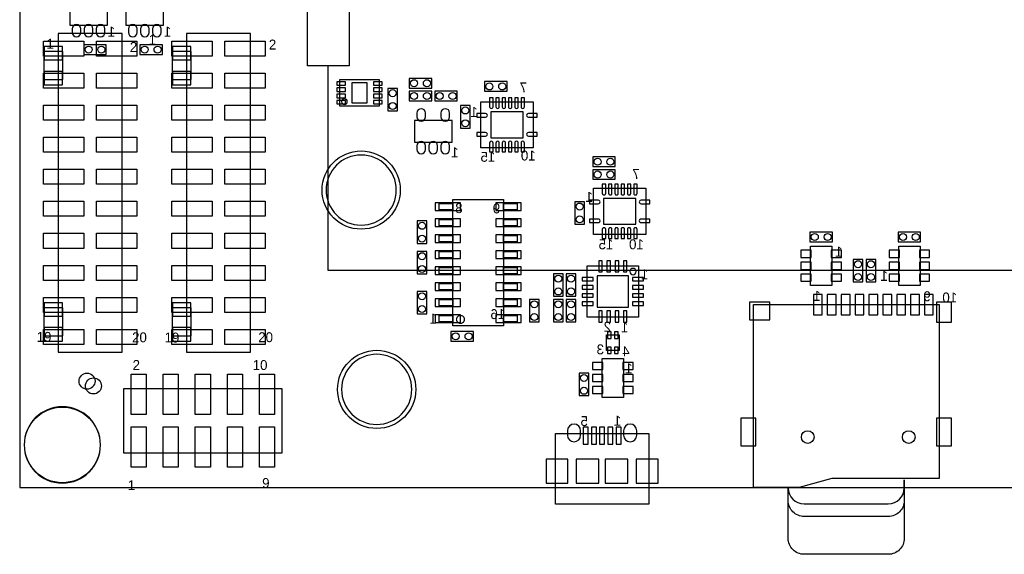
# Model space of a CAD drawing. Extents: x 4600 to 9486, y 280 to 4013.
# Tile 1 of 4: x 4650 to 7721, y 280 to 1949. Entities that reach past the tile are written whole.
import ezdxf

# ---------------------------------------------------------------- set-up
doc = ezdxf.new("R2010")
doc.units = 0
for name, color, linetype in [('BG_OUTLINE', 1, 'CONTINUOUS'), ('PG_ASSEMBLY_BOTTOM', 2, 'CONTINUOUS'), ('PG_ASSEMBLY_TOP', 3, 'CONTINUOUS'), ('PIN_BOTTOM', 5, 'CONTINUOUS'), ('PIN_TOP', 4, 'CONTINUOUS')]:
    doc.layers.add(name, color=color, linetype=linetype)

msp = doc.modelspace()

# ---------------------------------------------------------------- linework, layer by layer
at = {"layer": 'BG_OUTLINE'}
msp.add_lwpolyline([(4650, 488), (9300, 488), (9300, 3914.3), (4650, 3914.3)], close=True, dxfattribs=at)
at = {"layer": 'PG_ASSEMBLY_BOTTOM'}
for points in [[(4924, 1998.67), (4806, 1998.67), (4806, 1931.67), (4924, 1931.67)], [(5099, 1998.67), (4981, 1998.67), (4981, 1931.67), (5099, 1931.67)], [(4725.5, 1848.67), (4725.5, 1761.67), (4784.5, 1761.67), (4784.5, 1848.67)], [(4850, 1840.17), (4920, 1840.17), (4920, 1870.17), (4850, 1870.17)], [(5025, 1840.17), (5095, 1840.17), (5095, 1870.17), (5025, 1870.17)], [(5125.5, 1848.67), (5125.5, 1761.67), (5184.5, 1761.67), (5184.5, 1848.67)], [(5649, 1678.87), (5649, 1761.47), (5771, 1761.47), (5771, 1678.87)], [(5935, 1765.17), (5865, 1765.17), (5865, 1735.17), (5935, 1735.17)], [(6170, 1755.17), (6100, 1755.17), (6100, 1725.17), (6170, 1725.17)], [(5798.4, 1734.17), (5798.4, 1664.17), (5828.4, 1664.17), (5828.4, 1734.17)], [(5935, 1725.17), (5865, 1725.17), (5865, 1695.17), (5935, 1695.17)], [(6015, 1725.17), (5945, 1725.17), (5945, 1695.17), (6015, 1695.17)], [(6088.3, 1692.07), (6251.7, 1692.07), (6251.7, 1548.27), (6088.3, 1548.27)], [(6055, 1610.17), (6055, 1680.17), (6025, 1680.17), (6025, 1610.17)], [(5999, 1633.67), (5881, 1633.67), (5881, 1566.67), (5999, 1566.67)], [(6437.4, 1490.17), (6507.4, 1490.17), (6507.4, 1520.17), (6437.4, 1520.17)], [(6437.4, 1450.17), (6507.4, 1450.17), (6507.4, 1480.17), (6437.4, 1480.17)], [(6439.7, 1422.07), (6603.1, 1422.07), (6603.1, 1278.27), (6439.7, 1278.27)], [(6001.3, 993.37), (6001.3, 1386.97), (6158.7, 1386.97), (6158.7, 993.37)], [(5958, 1355.17), (5958, 1374.77), (6001.3, 1374.77), (6001.3, 1355.17)], [(6158.7, 1355.17), (6158.7, 1374.77), (6202, 1374.77), (6202, 1355.17)], [(6381.4, 1380.17), (6381.4, 1310.17), (6411.4, 1310.17), (6411.4, 1380.17)], [(5958, 1305.17), (5958, 1324.77), (6001.3, 1324.77), (6001.3, 1305.17)], [(6158.7, 1305.17), (6158.7, 1324.77), (6202, 1324.77), (6202, 1305.17)], [(5920, 1250.17), (5920, 1320.17), (5890, 1320.17), (5890, 1250.17)], [(5958, 1255.17), (5958, 1274.77), (6001.3, 1274.77), (6001.3, 1255.17)], [(6158.7, 1255.17), (6158.7, 1274.77), (6202, 1274.77), (6202, 1255.17)], [(7115, 1255.17), (7185, 1255.17), (7185, 1285.17), (7115, 1285.17)], [(7390, 1255.17), (7460, 1255.17), (7460, 1285.17), (7390, 1285.17)], [(7116.6, 1119.17), (7116.6, 1241.17), (7183.4, 1241.17), (7183.4, 1119.17)], [(7458.4, 1241.17), (7458.4, 1119.17), (7391.6, 1119.17), (7391.6, 1241.17)], [(5890, 1225.17), (5890, 1155.17), (5920, 1155.17), (5920, 1225.17)], [(5958, 1205.17), (5958, 1224.77), (6001.3, 1224.77), (6001.3, 1205.17)], [(6158.7, 1205.17), (6158.7, 1224.77), (6202, 1224.77), (6202, 1205.17)], [(7250, 1200.17), (7250, 1130.17), (7280, 1130.17), (7280, 1200.17)], [(7290, 1200.17), (7290, 1130.17), (7320, 1130.17), (7320, 1200.17)], [(5958, 1155.17), (5958, 1174.77), (6001.3, 1174.77), (6001.3, 1155.17)], [(6158.7, 1155.17), (6158.7, 1174.77), (6202, 1174.77), (6202, 1155.17)], [(6580, 1020.17), (6420, 1020.17), (6420, 1180.17), (6580, 1180.17)], [(6315, 1155.17), (6315, 1085.17), (6345, 1085.17), (6345, 1155.17)], [(6355, 1155.17), (6355, 1085.17), (6385, 1085.17), (6385, 1155.17)], [(5958, 1105.17), (5958, 1124.77), (6001.3, 1124.77), (6001.3, 1105.17)], [(6158.7, 1105.17), (6158.7, 1124.77), (6202, 1124.77), (6202, 1105.17)], [(5890, 1100.17), (5890, 1030.17), (5920, 1030.17), (5920, 1100.17)], [(6240, 1075.17), (6240, 1005.17), (6270, 1005.17), (6270, 1075.17)], [(6345, 1005.17), (6345, 1075.17), (6315, 1075.17), (6315, 1005.17)], [(6385, 1005.17), (6385, 1075.17), (6355, 1075.17), (6355, 1005.17)], [(4725.5, 1048.67), (4725.5, 961.67), (4784.5, 961.67), (4784.5, 1048.67)], [(5184.5, 961.67), (5184.5, 1048.67), (5125.5, 1048.67), (5125.5, 961.67)], [(5958, 1055.17), (5958, 1074.77), (6001.3, 1074.77), (6001.3, 1055.17)], [(6158.7, 1055.17), (6158.7, 1074.77), (6202, 1074.77), (6202, 1055.17)], [(7517.4, 515.83), (7182.7, 516.23), (7080.8, 488.63), (6938.6, 488.23), (6938.6, 1059.13), (7517.4, 1059.13)], [(5958, 1005.17), (5958, 1024.77), (6001.3, 1024.77), (6001.3, 1005.17)], [(6158.7, 1005.17), (6158.7, 1024.77), (6202, 1024.77), (6202, 1005.17)], [(5995, 945.17), (6065, 945.17), (6065, 975.17), (5995, 975.17)], [(6519.7, 915.57), (6480.3, 915.57), (6480.3, 964.77), (6519.7, 964.77)], [(6466.7, 769.17), (6466.7, 891.17), (6533.4, 891.17), (6533.4, 769.17)], [(6425, 775.17), (6425, 845.17), (6395, 845.17), (6395, 775.17)], [(6612.3, 435.84), (6320.9, 435.84), (6320.9, 656.34), (6612.3, 656.34)]]:
    msp.add_lwpolyline(points, close=True, dxfattribs=at)
for points in [[(5671.6, 1692.61, 1), (5653.91, 1692.61, 1)], [(6573, 1162.17, 1), (6553, 1162.17, 1)]]:
    msp.add_lwpolyline(points, format="xyb", close=True, dxfattribs=at)
at = {"layer": 'PG_ASSEMBLY_BOTTOM', "const_width": 3.9}
msp.add_lwpolyline([(6037.25, 1013, 1), (6012.51, 1013.01, 1)], format="xyb", close=True, dxfattribs=at)
at = {"layer": 'PG_ASSEMBLY_BOTTOM'}
for points in [[(7409.1, 511.83), (7409.1, 329.63, -0.414386), (7359.1, 279.63), (7096.9, 279.63, -0.414386), (7046.9, 329.63), (7046.9, 397.73)], [(7409.1, 511.83), (7409.1, 447.73, -0.414346), (7359.1, 397.73), (7096.9, 397.73, -0.414346), (7046.9, 447.73), (7046.9, 484.33)], [(7046.9, 484.33), (7046.9, 487.03, 0.414072), (7096.9, 437.03), (7359.1, 437.03, 0.414072), (7409.1, 487.03), (7409.1, 511.83)]]:
    msp.add_lwpolyline(points, format="xyb", dxfattribs=at)
msp.add_lwpolyline([(7046.9, 397.73), (7046.9, 484.33)], dxfattribs=at)
at = {"layer": 'PG_ASSEMBLY_TOP'}
for points in [[(5678.08, 2434.57), (5678.08, 1804.65), (5548.16, 1804.65), (5548.16, 2796.77), (8213.52, 2796.77)], [(5611.16, 1804.65), (5611.16, 1166.77), (8280.44, 1166.77), (8280.44, 1804.65)]]:
    msp.add_lwpolyline(points, dxfattribs=at)
for points in [[(4770, 1905.17), (4770, 911.17), (4970, 911.17), (4970, 1905.17)], [(5170, 1905.17), (5170, 911.17), (5370, 911.17), (5370, 1905.17)], [(4974.2, 596.67), (5468.2, 596.67), (5468.2, 796.67), (4974.2, 796.67)]]:
    msp.add_lwpolyline(points, close=True, dxfattribs=at)
for points in [[(5824.51, 1416.67, 1), (5605.71, 1416.67, 1)], [(5872.91, 794.55, 1), (5654.11, 794.55, 1)], [(4902.1, 621.17, 1), (4663.9, 621.17, 1)]]:
    msp.add_lwpolyline(points, format="xyb", close=True, dxfattribs=at)
at = {"layer": 'PIN_BOTTOM'}
for points in [[(4814, 1920.17), (4814, 1908.17, 1), (4841, 1908.17), (4841, 1920.17, 1)], [(4851.5, 1920.17), (4851.5, 1908.17, 1), (4878.5, 1908.17), (4878.5, 1920.17, 1)], [(4889, 1920.17), (4889, 1908.17, 1), (4916, 1908.17), (4916, 1920.17, 1)], [(4989, 1920.17), (4989, 1908.17, 1), (5016, 1908.17), (5016, 1920.17, 1)], [(5026.5, 1920.17), (5026.5, 1908.17, 1), (5053.5, 1908.17), (5053.5, 1920.17, 1)], [(5064, 1920.17), (5064, 1908.17, 1), (5091, 1908.17), (5091, 1920.17, 1)], [(6115.3, 1704.77), (6115.3, 1676.87, 1.003729), (6126.3, 1676.87), (6126.3, 1704.77)], [(6135, 1704.77), (6135, 1676.87, 1.003729), (6146, 1676.87), (6146, 1704.77)], [(6154.7, 1704.77), (6154.7, 1676.87, 1.003729), (6165.7, 1676.87), (6165.7, 1704.77)], [(6174.3, 1704.77), (6174.3, 1676.87, 1.003729), (6185.3, 1676.87), (6185.3, 1704.77)], [(6194, 1704.77), (6194, 1676.87, 1.003729), (6205, 1676.87), (6205, 1704.77)], [(6213.7, 1704.77), (6213.7, 1676.87, 1.003729), (6224.7, 1676.87), (6224.7, 1704.77)], [(5889, 1657.17), (5889, 1645.17, 1), (5916, 1645.17), (5916, 1657.17, 1)], [(5964, 1657.17), (5964, 1645.17, 1), (5991, 1645.17), (5991, 1657.17, 1)], [(6075.5, 1644.17), (6103.4, 1644.17, 1.003729), (6103.4, 1655.17), (6075.5, 1655.17)], [(6264.5, 1655.17), (6236.6, 1655.17, 1.003729), (6236.6, 1644.17), (6264.5, 1644.17)], [(5889, 1555.17), (5889, 1543.17, 1), (5916, 1543.17), (5916, 1555.17, 1)], [(5926.5, 1555.17), (5926.5, 1543.17, 1), (5953.5, 1543.17), (5953.5, 1555.17, 1)], [(5964, 1555.17), (5964, 1543.17, 1), (5991, 1543.17), (5991, 1555.17, 1)], [(6075.5, 1585.17), (6103.4, 1585.17, 1.003729), (6103.4, 1596.17), (6075.5, 1596.17)], [(6126.3, 1535.57), (6126.3, 1563.47, 1.003729), (6115.3, 1563.47), (6115.3, 1535.57)], [(6146, 1535.57), (6146, 1563.47, 1.003729), (6135, 1563.47), (6135, 1535.57)], [(6165.7, 1535.57), (6165.7, 1563.47, 1.003729), (6154.7, 1563.47), (6154.7, 1535.57)], [(6185.3, 1535.57), (6185.3, 1563.47, 1.003729), (6174.3, 1563.47), (6174.3, 1535.57)], [(6205, 1535.57), (6205, 1563.47, 1.003729), (6194, 1563.47), (6194, 1535.57)], [(6224.7, 1535.57), (6224.7, 1563.47, 1.003729), (6213.7, 1563.47), (6213.7, 1535.57)], [(6264.5, 1596.17), (6236.6, 1596.17, 1.003729), (6236.6, 1585.17), (6264.5, 1585.17)], [(6466.7, 1434.77), (6466.7, 1406.87, 1.003729), (6477.7, 1406.87), (6477.7, 1434.77)], [(6486.4, 1434.77), (6486.4, 1406.87, 1.003729), (6497.4, 1406.87), (6497.4, 1434.77)], [(6506.1, 1434.77), (6506.1, 1406.87, 1.003729), (6517.1, 1406.87), (6517.1, 1434.77)], [(6525.7, 1434.77), (6525.7, 1406.87, 1.003729), (6536.7, 1406.87), (6536.7, 1434.77)], [(6545.4, 1434.77), (6545.4, 1406.87, 1.003729), (6556.4, 1406.87), (6556.4, 1434.77)], [(6565.1, 1434.77), (6565.1, 1406.87, 1.003729), (6576.1, 1406.87), (6576.1, 1434.77)], [(6426.9, 1374.17), (6454.8, 1374.17, 1.003729), (6454.8, 1385.17), (6426.9, 1385.17)], [(6615.9, 1385.17), (6588, 1385.17, 1.003729), (6588, 1374.17), (6615.9, 1374.17)], [(6426.9, 1315.17), (6454.8, 1315.17, 1.003729), (6454.8, 1326.17), (6426.9, 1326.17)], [(6615.9, 1326.17), (6588, 1326.17, 1.003729), (6588, 1315.17), (6615.9, 1315.17)], [(6477.7, 1265.57), (6477.7, 1293.47, 1.003729), (6466.7, 1293.47), (6466.7, 1265.57)], [(6497.4, 1265.57), (6497.4, 1293.47, 1.003729), (6486.4, 1293.47), (6486.4, 1265.57)], [(6517.1, 1265.57), (6517.1, 1293.47, 1.003729), (6506.1, 1293.47), (6506.1, 1265.57)], [(6536.7, 1265.57), (6536.7, 1293.47, 1.003729), (6525.7, 1293.47), (6525.7, 1265.57)], [(6556.4, 1265.57), (6556.4, 1293.47, 1.003729), (6545.4, 1293.47), (6545.4, 1265.57)], [(6576.1, 1265.57), (6576.1, 1293.47, 1.003729), (6565.1, 1293.47), (6565.1, 1265.57)], [(6358.35, 665.54), (6358.35, 651.74, 1), (6399.65, 651.74), (6399.65, 665.54, 1)], [(6533.55, 665.54), (6533.55, 651.74, 1), (6574.85, 651.74), (6574.85, 665.54, 1)]]:
    msp.add_lwpolyline(points, format="xyb", close=True, dxfattribs=at)
for points in [[(4783.5, 1865.17), (4726.5, 1865.17), (4726.5, 1823.17), (4783.5, 1823.17)], [(5183.5, 1865.17), (5126.5, 1865.17), (5126.5, 1823.17), (5183.5, 1823.17)], [(4783.5, 1787.17), (4726.5, 1787.17), (4726.5, 1745.17), (4783.5, 1745.17)], [(5183.5, 1787.17), (5126.5, 1787.17), (5126.5, 1745.17), (5183.5, 1745.17)], [(5639.1, 1754.97), (5639.1, 1744.37), (5666.7, 1744.37), (5666.7, 1754.97)], [(5733.6, 1751.67), (5686.4, 1751.67), (5686.4, 1688.67), (5733.6, 1688.67)], [(5753.3, 1754.97), (5753.3, 1744.37), (5780.9, 1744.37), (5780.9, 1754.97)], [(5639.1, 1735.27), (5639.1, 1724.67), (5666.7, 1724.67), (5666.7, 1735.27)], [(5753.3, 1735.27), (5753.3, 1724.67), (5780.9, 1724.67), (5780.9, 1735.27)], [(5639.1, 1715.67), (5639.1, 1705.07), (5666.7, 1705.07), (5666.7, 1715.67)], [(5639.1, 1695.97), (5639.1, 1685.37), (5666.7, 1685.37), (5666.7, 1695.97)], [(5753.3, 1715.67), (5753.3, 1705.07), (5780.9, 1705.07), (5780.9, 1715.67)], [(5753.3, 1695.97), (5753.3, 1685.37), (5780.9, 1685.37), (5780.9, 1695.97)], [(6220.2, 1579.82), (6220.2, 1660.52), (6119.8, 1660.52), (6119.8, 1579.82)], [(6571.6, 1309.82), (6571.6, 1390.52), (6471.2, 1390.52), (6471.2, 1309.82)], [(5946, 1353.17), (6025, 1353.17), (6025, 1377.17), (5946, 1377.17)], [(6135, 1353.17), (6214, 1353.17), (6214, 1377.17), (6135, 1377.17)], [(5946, 1303.17), (6025, 1303.17), (6025, 1327.17), (5946, 1327.17)], [(6135, 1303.17), (6214, 1303.17), (6214, 1327.17), (6135, 1327.17)], [(5946, 1253.17), (6025, 1253.17), (6025, 1277.17), (5946, 1277.17)], [(6135, 1253.17), (6214, 1253.17), (6214, 1277.17), (6135, 1277.17)], [(7118.8, 1228.57), (7086.8, 1228.57), (7086.8, 1206.57), (7118.8, 1206.57)], [(7181.2, 1206.57), (7213.2, 1206.57), (7213.2, 1228.57), (7181.2, 1228.57)], [(7393.8, 1228.57), (7361.8, 1228.57), (7361.8, 1206.57), (7393.8, 1206.57)], [(7456.2, 1206.57), (7488.2, 1206.57), (7488.2, 1228.57), (7456.2, 1228.57)], [(5946, 1203.17), (6025, 1203.17), (6025, 1227.17), (5946, 1227.17)], [(6135, 1203.17), (6214, 1203.17), (6214, 1227.17), (6135, 1227.17)], [(5946, 1153.17), (6025, 1153.17), (6025, 1177.17), (5946, 1177.17)], [(6135, 1153.17), (6214, 1153.17), (6214, 1177.17), (6135, 1177.17)], [(6467.1, 1161.17), (6467.1, 1196.17), (6456.1, 1196.17), (6456.1, 1161.17)], [(6492.7, 1161.17), (6492.7, 1196.17), (6481.7, 1196.17), (6481.7, 1161.17)], [(6518.3, 1161.17), (6518.3, 1196.17), (6507.3, 1196.17), (6507.3, 1161.17)], [(6543.9, 1161.17), (6543.9, 1196.17), (6532.9, 1196.17), (6532.9, 1161.17)], [(7118.8, 1191.17), (7086.8, 1191.17), (7086.8, 1169.17), (7118.8, 1169.17)], [(7181.2, 1169.17), (7213.2, 1169.17), (7213.2, 1191.17), (7181.2, 1191.17)], [(7393.8, 1191.17), (7361.8, 1191.17), (7361.8, 1169.17), (7393.8, 1169.17)], [(7456.2, 1169.17), (7488.2, 1169.17), (7488.2, 1191.17), (7456.2, 1191.17)], [(6439, 1144.07), (6404, 1144.07), (6404, 1133.07), (6439, 1133.07)], [(6549, 1051.17), (6549, 1149.17), (6451, 1149.17), (6451, 1051.17)], [(6596, 1144.07), (6561, 1144.07), (6561, 1133.07), (6596, 1133.07)], [(7118.8, 1153.77), (7086.8, 1153.77), (7086.8, 1131.77), (7118.8, 1131.77)], [(7181.2, 1131.77), (7213.2, 1131.77), (7213.2, 1153.77), (7181.2, 1153.77)], [(7393.8, 1153.77), (7361.8, 1153.77), (7361.8, 1131.77), (7393.8, 1131.77)], [(7456.2, 1131.77), (7488.2, 1131.77), (7488.2, 1153.77), (7456.2, 1153.77)], [(5946, 1103.17), (6025, 1103.17), (6025, 1127.17), (5946, 1127.17)], [(6135, 1103.17), (6214, 1103.17), (6214, 1127.17), (6135, 1127.17)], [(6439, 1118.47), (6404, 1118.47), (6404, 1107.47), (6439, 1107.47)], [(6596, 1118.47), (6561, 1118.47), (6561, 1107.47), (6596, 1107.47)], [(5946, 1053.17), (6025, 1053.17), (6025, 1077.17), (5946, 1077.17)], [(6135, 1053.17), (6214, 1053.17), (6214, 1077.17), (6135, 1077.17)], [(6439, 1092.87), (6404, 1092.87), (6404, 1081.87), (6439, 1081.87)], [(6596, 1092.87), (6561, 1092.87), (6561, 1081.87), (6596, 1081.87)], [(7153.2, 1027.63), (7153.2, 1090.63), (7125.6, 1090.63), (7125.6, 1027.63)], [(7196.5, 1027.63), (7196.5, 1090.63), (7168.9, 1090.63), (7168.9, 1027.63)], [(7239.8, 1027.63), (7239.8, 1090.63), (7212.2, 1090.63), (7212.2, 1027.63)], [(7283.1, 1027.63), (7283.1, 1090.63), (7255.5, 1090.63), (7255.5, 1027.63)], [(7326.4, 1027.63), (7326.4, 1090.63), (7298.8, 1090.63), (7298.8, 1027.63)], [(7369.8, 1027.63), (7369.8, 1090.63), (7342.2, 1090.63), (7342.2, 1027.63)], [(7413.1, 1027.63), (7413.1, 1090.63), (7385.5, 1090.63), (7385.5, 1027.63)], [(7456.4, 1027.63), (7456.4, 1090.63), (7428.8, 1090.63), (7428.8, 1027.63)], [(7499.7, 1027.63), (7499.7, 1090.63), (7472.1, 1090.63), (7472.1, 1027.63)], [(4783.5, 1065.17), (4726.5, 1065.17), (4726.5, 1023.17), (4783.5, 1023.17)], [(5126.5, 1023.17), (5183.5, 1023.17), (5183.5, 1065.17), (5126.5, 1065.17)], [(6439, 1067.27), (6404, 1067.27), (6404, 1056.27), (6439, 1056.27)], [(6596, 1067.27), (6561, 1067.27), (6561, 1056.27), (6596, 1056.27)], [(6989.8, 1066.98), (6926.8, 1066.98), (6926.8, 1011.88), (6989.8, 1011.88)], [(7556.7, 1004.03), (7556.7, 1067.03), (7509.5, 1067.03), (7509.5, 1004.03)], [(5946, 1003.17), (6025, 1003.17), (6025, 1027.17), (5946, 1027.17)], [(6135, 1003.17), (6214, 1003.17), (6214, 1027.17), (6135, 1027.17)], [(6467.1, 1004.17), (6467.1, 1039.17), (6456.1, 1039.17), (6456.1, 1004.17)], [(6492.7, 1004.17), (6492.7, 1039.17), (6481.7, 1039.17), (6481.7, 1004.17)], [(6518.3, 1004.17), (6518.3, 1039.17), (6507.3, 1039.17), (6507.3, 1004.17)], [(6543.9, 1004.17), (6543.9, 1039.17), (6532.9, 1039.17), (6532.9, 1004.17)], [(4783.5, 987.17), (4726.5, 987.17), (4726.5, 945.17), (4783.5, 945.17)], [(5126.5, 945.17), (5183.5, 945.17), (5183.5, 987.17), (5126.5, 987.17)], [(6495.2, 953.77), (6495.2, 973.77), (6483.2, 973.77), (6483.2, 953.77)], [(6516.8, 953.77), (6516.8, 973.77), (6504.8, 973.77), (6504.8, 953.77)], [(6495.2, 906.57), (6495.2, 926.57), (6483.2, 926.57), (6483.2, 906.57)], [(6516.8, 906.57), (6516.8, 926.57), (6504.8, 926.57), (6504.8, 906.57)], [(6468.8, 878.57), (6436.8, 878.57), (6436.8, 856.57), (6468.8, 856.57)], [(6531.2, 856.57), (6563.2, 856.57), (6563.2, 878.57), (6531.2, 878.57)], [(6468.8, 841.17), (6436.8, 841.17), (6436.8, 819.17), (6468.8, 819.17)], [(6531.2, 819.17), (6563.2, 819.17), (6563.2, 841.17), (6531.2, 841.17)], [(6468.8, 803.77), (6436.8, 803.77), (6436.8, 781.77), (6468.8, 781.77)], [(6531.2, 781.77), (6563.2, 781.77), (6563.2, 803.77), (6531.2, 803.77)], [(6423.25, 623.29), (6423.25, 676.39), (6407.55, 676.39), (6407.55, 623.29)], [(6448.85, 623.29), (6448.85, 676.39), (6433.15, 676.39), (6433.15, 623.29)], [(6474.45, 623.29), (6474.45, 676.39), (6458.75, 676.39), (6458.75, 623.29)], [(6500.05, 623.29), (6500.05, 676.39), (6484.35, 676.39), (6484.35, 623.29)], [(6525.65, 623.29), (6525.65, 676.39), (6509.95, 676.39), (6509.95, 623.29)], [(6946.5, 618.13), (6946.5, 704.73), (6899.3, 704.73), (6899.3, 618.13)], [(7556.7, 618.13), (7556.7, 704.73), (7509.5, 704.73), (7509.5, 618.13)], [(6359.85, 576.84), (6291.75, 576.84), (6291.75, 502.04), (6359.85, 502.04)], [(6456.75, 502.04), (6456.75, 576.84), (6385.85, 576.84), (6385.85, 502.04)], [(6547.35, 502.04), (6547.35, 576.84), (6476.45, 576.84), (6476.45, 502.04)], [(6641.45, 576.84), (6573.35, 576.84), (6573.35, 502.04), (6641.45, 502.04)]]:
    msp.add_lwpolyline(points, close=True, dxfattribs=at)
for centre, radius in [((4865, 1855.17), 11), ((4905, 1855.17), 11), ((5040, 1855.17), 11), ((5080, 1855.17), 11), ((5880, 1750.17), 11), ((5920, 1750.17), 11), ((6115, 1740.17), 11), ((6155, 1740.17), 11), ((5813.4, 1719.17), 11), ((5880, 1710.17), 11), ((5920, 1710.17), 11), ((5960, 1710.17), 11), ((6000, 1710.17), 11), ((5813.4, 1679.17), 11), ((6040, 1665.17), 11), ((6040, 1625.17), 11), ((5715.11, 1416.67), 122.05), ((6452.4, 1505.17), 11), ((6492.4, 1505.17), 11), ((6452.4, 1465.17), 11), ((6492.4, 1465.17), 11), ((6396.4, 1365.17), 11), ((6396.4, 1325.17), 11), ((5905, 1305.17), 11), ((5905, 1265.17), 11), ((7130, 1270.17), 11), ((7170, 1270.17), 11), ((7405, 1270.17), 11), ((7445, 1270.17), 11), ((5905, 1210.17), 11), ((5905, 1170.17), 11), ((7265, 1185.17), 11), ((7305, 1185.17), 11), ((6330, 1140.17), 11), ((6370, 1140.17), 11), ((7265, 1145.17), 11), ((7305, 1145.17), 11), ((6330, 1100.17), 11), ((6370, 1100.17), 11), ((5905, 1085.17), 11), ((5905, 1045.17), 11), ((6255, 1060.17), 11), ((6330, 1060.17), 11), ((6370, 1060.17), 11), ((6255, 1020.17), 11), ((6330, 1020.17), 11), ((6370, 1020.17), 11), ((6010, 960.17), 11), ((6050, 960.17), 11), ((5763.51, 794.55), 122.05), ((4860, 820.17), 25), ((6410, 830.17), 11), ((6410, 790.17), 11), ((4783, 621.17), 118), ((7107.9, 645.73), 19.7), ((7422.9, 645.73), 19.7)]:
    msp.add_circle(centre, radius, dxfattribs=at)
at = {"layer": 'PIN_TOP'}
for points in [[(4724.5, 1881.67), (4850.5, 1881.67), (4850.5, 1834.67), (4724.5, 1834.67)], [(4889.5, 1881.67), (5015.5, 1881.67), (5015.5, 1834.67), (4889.5, 1834.67)], [(5124.5, 1881.67), (5250.5, 1881.67), (5250.5, 1834.67), (5124.5, 1834.67)], [(5289.5, 1881.67), (5415.5, 1881.67), (5415.5, 1834.67), (5289.5, 1834.67)], [(4724.5, 1781.67), (4850.5, 1781.67), (4850.5, 1734.67), (4724.5, 1734.67)], [(4889.5, 1781.67), (5015.5, 1781.67), (5015.5, 1734.67), (4889.5, 1734.67)], [(5124.5, 1781.67), (5250.5, 1781.67), (5250.5, 1734.67), (5124.5, 1734.67)], [(5289.5, 1781.67), (5415.5, 1781.67), (5415.5, 1734.67), (5289.5, 1734.67)], [(4724.5, 1681.67), (4850.5, 1681.67), (4850.5, 1634.67), (4724.5, 1634.67)], [(4889.5, 1681.67), (5015.5, 1681.67), (5015.5, 1634.67), (4889.5, 1634.67)], [(5124.5, 1681.67), (5250.5, 1681.67), (5250.5, 1634.67), (5124.5, 1634.67)], [(5289.5, 1681.67), (5415.5, 1681.67), (5415.5, 1634.67), (5289.5, 1634.67)], [(4724.5, 1581.67), (4850.5, 1581.67), (4850.5, 1534.67), (4724.5, 1534.67)], [(4889.5, 1581.67), (5015.5, 1581.67), (5015.5, 1534.67), (4889.5, 1534.67)], [(5124.5, 1581.67), (5250.5, 1581.67), (5250.5, 1534.67), (5124.5, 1534.67)], [(5289.5, 1581.67), (5415.5, 1581.67), (5415.5, 1534.67), (5289.5, 1534.67)], [(4724.5, 1481.67), (4850.5, 1481.67), (4850.5, 1434.67), (4724.5, 1434.67)], [(4889.5, 1481.67), (5015.5, 1481.67), (5015.5, 1434.67), (4889.5, 1434.67)], [(5124.5, 1481.67), (5250.5, 1481.67), (5250.5, 1434.67), (5124.5, 1434.67)], [(5289.5, 1481.67), (5415.5, 1481.67), (5415.5, 1434.67), (5289.5, 1434.67)], [(4724.5, 1381.67), (4850.5, 1381.67), (4850.5, 1334.67), (4724.5, 1334.67)], [(4889.5, 1381.67), (5015.5, 1381.67), (5015.5, 1334.67), (4889.5, 1334.67)], [(5124.5, 1381.67), (5250.5, 1381.67), (5250.5, 1334.67), (5124.5, 1334.67)], [(5289.5, 1381.67), (5415.5, 1381.67), (5415.5, 1334.67), (5289.5, 1334.67)], [(4724.5, 1281.67), (4850.5, 1281.67), (4850.5, 1234.67), (4724.5, 1234.67)], [(4889.5, 1281.67), (5015.5, 1281.67), (5015.5, 1234.67), (4889.5, 1234.67)], [(5124.5, 1281.67), (5250.5, 1281.67), (5250.5, 1234.67), (5124.5, 1234.67)], [(5289.5, 1281.67), (5415.5, 1281.67), (5415.5, 1234.67), (5289.5, 1234.67)], [(4724.5, 1181.67), (4850.5, 1181.67), (4850.5, 1134.67), (4724.5, 1134.67)], [(4889.5, 1181.67), (5015.5, 1181.67), (5015.5, 1134.67), (4889.5, 1134.67)], [(5124.5, 1181.67), (5250.5, 1181.67), (5250.5, 1134.67), (5124.5, 1134.67)], [(5289.5, 1181.67), (5415.5, 1181.67), (5415.5, 1134.67), (5289.5, 1134.67)], [(4724.5, 1081.67), (4850.5, 1081.67), (4850.5, 1034.67), (4724.5, 1034.67)], [(4889.5, 1081.67), (5015.5, 1081.67), (5015.5, 1034.67), (4889.5, 1034.67)], [(5124.5, 1081.67), (5250.5, 1081.67), (5250.5, 1034.67), (5124.5, 1034.67)], [(5289.5, 1081.67), (5415.5, 1081.67), (5415.5, 1034.67), (5289.5, 1034.67)], [(4724.5, 981.67), (4850.5, 981.67), (4850.5, 934.67), (4724.5, 934.67)], [(4889.5, 981.67), (5015.5, 981.67), (5015.5, 934.67), (4889.5, 934.67)], [(5124.5, 981.67), (5250.5, 981.67), (5250.5, 934.67), (5124.5, 934.67)], [(5289.5, 981.67), (5415.5, 981.67), (5415.5, 934.67), (5289.5, 934.67)], [(4997.7, 716.17), (4997.7, 842.17), (5044.7, 842.17), (5044.7, 716.17)], [(5097.7, 716.17), (5097.7, 842.17), (5144.7, 842.17), (5144.7, 716.17)], [(5197.7, 716.17), (5197.7, 842.17), (5244.7, 842.17), (5244.7, 716.17)], [(5297.7, 716.17), (5297.7, 842.17), (5344.7, 842.17), (5344.7, 716.17)], [(5397.7, 716.17), (5397.7, 842.17), (5444.7, 842.17), (5444.7, 716.17)], [(4997.7, 551.17), (4997.7, 677.17), (5044.7, 677.17), (5044.7, 551.17)], [(5097.7, 551.17), (5097.7, 677.17), (5144.7, 677.17), (5144.7, 551.17)], [(5197.7, 551.17), (5197.7, 677.17), (5244.7, 677.17), (5244.7, 551.17)], [(5297.7, 551.17), (5297.7, 677.17), (5344.7, 677.17), (5344.7, 551.17)], [(5397.7, 551.17), (5397.7, 677.17), (5444.7, 677.17), (5444.7, 551.17)], [(6359.85, 576.84), (6291.75, 576.84), (6291.75, 502.04), (6359.85, 502.04)], [(6641.45, 576.84), (6573.35, 576.84), (6573.35, 502.04), (6641.45, 502.04)]]:
    msp.add_lwpolyline(points, close=True, dxfattribs=at)
for points in [[(6358.35, 665.54), (6358.35, 651.74, 1), (6399.65, 651.74), (6399.65, 665.54, 1)], [(6533.55, 665.54), (6533.55, 651.74, 1), (6574.85, 651.74), (6574.85, 665.54, 1)]]:
    msp.add_lwpolyline(points, format="xyb", close=True, dxfattribs=at)
for centre, radius in [((5715.11, 1416.67), 122.05), ((5763.51, 794.55), 122.05), ((4880, 805.17), 25), ((4783, 621.17), 118), ((7107.9, 645.73), 19.7), ((7422.9, 645.73), 19.7)]:
    msp.add_circle(centre, radius, dxfattribs=at)

# ---------------------------------------------------------------- texts
at = {"layer": 'PG_ASSEMBLY_BOTTOM', "text_generation_flag": 2}
for s, p in [('1', (4947.9, 1895.67)), ('1', (5122.9, 1895.67)), ('7', (6232.4, 1721.59)), ('1', (6078.6, 1644.89)), ('1', (6018.9, 1518.67)), ('15', (6133.4, 1504.99)), ('10', (6259.4, 1508.89)), ('7', (6583.83, 1451.64)), ('1', (6437.9, 1379.87)), ('8', (6031.5, 1344.84)), ('9', (6148.5, 1343.84)), ('15', (6501.73, 1231.84)), ('10', (6596.73, 1231.84)), ('1', (7216.5, 1208.84)), ('1', (6611, 1138.17)), ('1', (7358, 1133.19)), ('1', (7148.5, 1070.84)), ('9', (7491.5, 1069.84)), ('10', (7574, 1065.84)), ('16', (6164.53, 1013.94)), ('1', (5951.5, 999.84)), ('2', (6494.46, 974.83)), ('1', (6548.46, 972.83)), ('3', (6472.5, 903.84)), ('4', (6552.5, 897.84)), ('1', (6561.5, 844.79)), ('5', (6422.3, 679.94)), ('1', (6526.1, 681.04))]:
    msp.add_text(s, height=31, dxfattribs=at).set_placement(p)
at = {"layer": 'PG_ASSEMBLY_TOP'}
for s, p in [('1', (4733.5, 1857.87)), ('2', (4993.5, 1847.87)), ('1', (5052.13, 1870.34)), ('2', (5427.13, 1855.34)), ('19', (4703, 942.87)), ('20', (5000.5, 941.47)), ('19', (5102, 940.84)), ('20', (5394, 941.84)), ('2', (5002.2, 854.97)), ('10', (5376.7, 854.97)), ('1', (4987.2, 479.97)), ('9', (5406.2, 486.67))]:
    msp.add_text(s, height=31, dxfattribs=at).set_placement(p)

doc.saveas('drawing.dxf')
